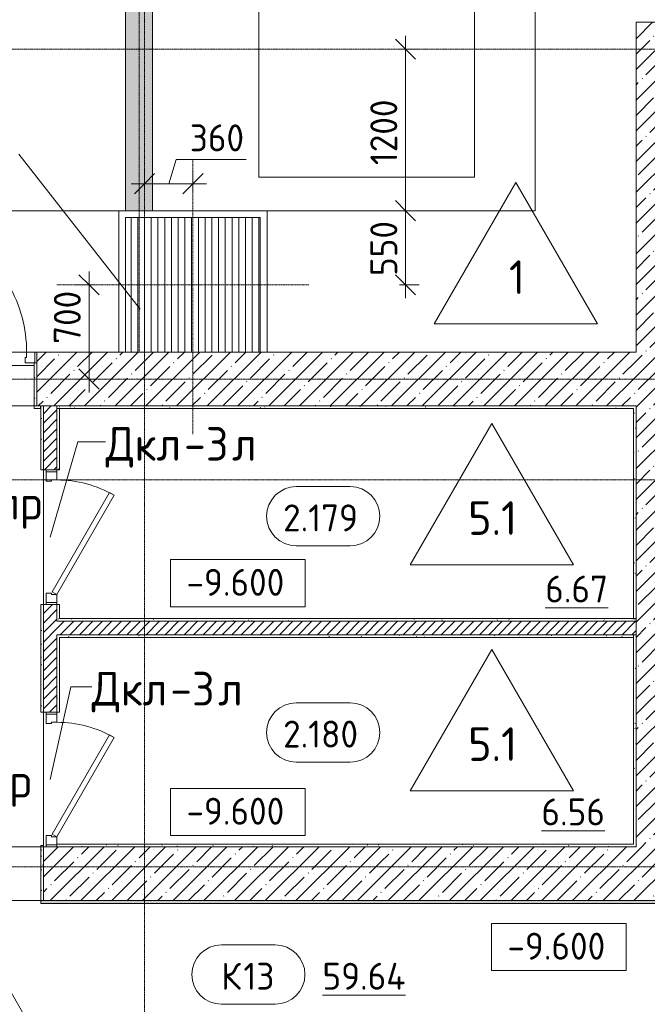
# Model space of a CAD drawing. Header units: millimetres. Extents: x -4136 to 63268, y -10605 to 130973.
# Tile 19 of 47: x 11573 to 16234, y 40455 to 47769. Entities that reach past the tile are written whole.
import ezdxf

# ---------------------------------------------------------------- set-up
doc = ezdxf.new("R2010")
doc.units = ezdxf.units.MM
for name, pattern in [('4_ Штрихпунктир_ 10 х 2 мм', [14, 10, -2, 0, -2]), ('4_ Штрихпунктир_ 15 х 2 мм', [19, 15, -2, 0, -2]), ('4_ Штрихпунктир_ 5 х 2 мм', [9, 5, -2, 0, -2])]:
    doc.linetypes.add(name, pattern=pattern)
for name, color, linetype, lineweight in [('A-ANNO-DIMS', 7, 'Continuous', 5), ('A-ANNO-DIMS-100', 7, 'Continuous', 5), ('A-AREA-IDEN', 7, 'Continuous', 5), ('A-DETL', 7, 'Continuous', 25), ('A-DOOR', 7, 'Continuous', 13), ('A-DOOR-FRAM', 7, 'Continuous', 13), ('A-DOOR-IDEN', 7, 'Continuous', 5), ('A-DOOR-OPNG', 7, 'Continuous', 13), ('A-FLOR', 7, 'Continuous', 13), ('A-FLOR-IDEN', 7, 'Continuous', 5), ('A-WALL', 7, 'Continuous', 13), ('A-WALL-PATT', 7, 'Continuous', 13), ('C-PRKG', 7, 'Continuous', 13), ('G-ANNO-DIMS', 7, 'Continuous', 5), ('I-WALL', 7, 'Continuous', 13), ('M-EQPM', 7, 'Continuous', 13), ('M-EQPM-IDEN', 7, 'Continuous', 5), ('S-GRID', 7, 'Continuous', 5)]:
    doc.layers.add(name, color=color, linetype=linetype, lineweight=lineweight)
doc.styles.add('GOST Common_2', font='GOST_Common.ttf', dxfattribs={"height": 250})
doc.styles.add('GOST Common_3', font='GOST_Common.ttf', dxfattribs={"height": 200})
doc.dimstyles.new('2_мм', dxfattribs={"dimscale": 304.8, "dimtxt": 201.142999, "dimasz": 0.492126, "dimexe": 0.328084, "dimexo": 0.492126, "dimgap": 0, "dimtad": 1, "dimdec": 0, "dimdsep": 46, "dimtxsty": 'GOST Common_3', "dimblk1": 'OBLIQUE', "dimblk2": 'OBLIQUE', "dimsah": 1, "dimcen": 0.09, "dimdle": 0.328084, "dimadec": 5, "dimazin": 2, "dimtfac": 1, "dimtdec": 4, "dimtix": 1, "dimtmove": 0, "dimatfit": 3, "dimfxl": 1, "dimtvp": 1, "dimtolj": 1, "dimtzin": 0, "dimarcsym": 2})
doc.dimstyles.new('2_мм_1', dxfattribs={"dimscale": 304.8, "dimtxt": 201.142999, "dimasz": 0.492126, "dimexe": 0.328084, "dimexo": 0.492126, "dimgap": 0, "dimtad": 1, "dimdec": 0, "dimdsep": 46, "dimtxsty": 'GOST Common_3', "dimblk1": 'OBLIQUE', "dimblk2": 'OBLIQUE', "dimsah": 1, "dimcen": 0.09, "dimdle": 0.328084, "dimadec": 5, "dimazin": 2, "dimtfac": 1, "dimtdec": 4, "dimtix": 1, "dimtmove": 1, "dimatfit": 3, "dimfxl": 1, "dimtvp": 1, "dimtolj": 1, "dimtzin": 0, "dimarcsym": 2})
pattern_1 = [(0, (0, 0), (203.2, 50.8), [3.353, -149.047, 3.353, -149.047, -812.8]), (0, (0, 0), (203.2, 50.8), [-304.8, 3.353, -301.447, 3.353, -149.047, -355.6]), (0, (0, 0), (203.2, 50.8), [-762, 3.353, -98.247, 3.353, -250.647]), (120, (76.2, 25.4), (-145.59409, 150.57636), [3.353, -149.047, 3.353, -149.047, -812.8]), (120, (76.2, 25.4), (-145.59409, 150.57636), [-304.8, 3.353, -301.447, 3.353, -149.047, -355.6]), (120, (76.2, 25.4), (-145.59409, 150.57636), [-762, 3.353, -98.247, 3.353, -250.647]), (240, (101.6, 127), (-57.60591, -201.37636), [3.353, -149.047, 3.353, -149.047, -812.8]), (240, (101.6, 127), (-57.60591, -201.37636), [-304.8, 3.353, -301.447, 3.353, -149.047, -355.6]), (240, (101.6, 127), (-57.60591, -201.37636), [-762, 3.353, -98.247, 3.353, -250.647])]
pattern_2 = [(45, (0, 0), (-35.35534, 35.35534), [])]
pattern_3 = [(45, (0, 0), (-114.04925, 114.04925), []), (45, (114.05, 0), (-114.04925, 114.04925), [201.612, -40.322, 3.353, -36.97])]

# ---------------------------------------------------------------- blocks, each defined once
blk = doc.blocks.new('Наметкина 10_РД_АР_П_Отделка_R21_rvt-1--02_Подвал_МП_часть А')
at = {"layer": 'A-WALL-PATT', "lineweight": 5}
h = blk.add_hatch(dxfattribs=at)
h.set_pattern_fill('FP_16', color=256, style=0, pattern_type=2)
h.set_pattern_definition(pattern_1)
h.paths.add_polyline_path([(11680, 44900), (11700, 44900), (11700, 45220), (11680, 45220), (11680, 45200.8)])
h = blk.add_hatch(dxfattribs=at)
h.set_pattern_fill('FP_16', color=256, style=0, pattern_type=2)
h.set_pattern_definition(pattern_1)
h.paths.add_polyline_path([(11750, 42625), (11750, 43425), (11730, 43425), (11730, 42625)])
h.paths.add_polyline_path([(11730, 44425), (11750, 44425), (11750, 44900), (11730, 44900), (11730, 44880)])
h = blk.add_hatch(dxfattribs=at)
h.set_pattern_fill('FP_16', color=256, style=0, pattern_type=2)
h.set_pattern_definition(pattern_1)
h.paths.add_polyline_path([(16130, 44880), (16150, 44880), (16150, 44900), (11850, 44900), (11850, 44880), (13144, 44880)])
h = blk.add_hatch(dxfattribs=at)
h.set_pattern_fill('FP_16', color=256, style=0, pattern_type=2)
h.set_pattern_definition(pattern_1)
h.paths.add_polyline_path([(11870, 43320), (11870, 43425), (11850, 43425), (11850, 43320)])
h.paths.add_polyline_path([(11870, 44425), (11870, 44880), (11850, 44880), (11850, 44425)])
h = blk.add_hatch(dxfattribs=at)
h.set_pattern_fill('FP_16', color=256, style=0, pattern_type=2)
h.set_pattern_definition(pattern_1)
h.paths.add_polyline_path([(16150, 43320), (16150, 44880), (16130, 44880), (16130, 43320)])
h = blk.add_hatch(dxfattribs=at)
h.set_pattern_fill('FP_16', color=256, style=0, pattern_type=2)
h.set_pattern_definition(pattern_1)
h.paths.add_polyline_path([(13144, 43300), (16150, 43300), (16150, 43320), (11850, 43320), (11850, 43300)])
h = blk.add_hatch(dxfattribs=at)
h.set_pattern_fill('FP_16', color=256, style=0, pattern_type=2)
h.set_pattern_definition(pattern_1)
h.paths.add_polyline_path([(11870, 42625), (11870, 43200), (11850, 43200), (11850, 42625)])
h = blk.add_hatch(dxfattribs=at)
h.set_pattern_fill('FP_16', color=256, style=0, pattern_type=2)
h.set_pattern_definition(pattern_1)
h.paths.add_polyline_path([(11870, 43180), (16130, 43180), (16130, 43200), (11870, 43200)])
h = blk.add_hatch(dxfattribs=at)
h.set_pattern_fill('FP_16', color=256, style=0, pattern_type=2)
h.set_pattern_definition(pattern_1)
h.paths.add_polyline_path([(16150, 41625), (16150, 43200), (16130, 43200), (16130, 41625)])
h = blk.add_hatch(dxfattribs=at)
h.set_pattern_fill('FP_16', color=256, style=0, pattern_type=2)
h.set_pattern_definition(pattern_1)
h.paths.add_polyline_path([(11750, 41225), (11750, 41635), (11730, 41635), (11730, 41225)])
h = blk.add_hatch(dxfattribs=at)
h.set_pattern_fill('FP_16', color=256, style=0, pattern_type=2)
h.set_pattern_definition(pattern_1)
h.paths.add_polyline_path([(14864.3, 41625), (16130, 41625), (16130, 41645), (11850, 41645), (11850, 41625), (13144, 41625)])
h = blk.add_hatch(dxfattribs=at)
h.set_pattern_fill('FP_16', color=256, style=0, pattern_type=2)
h.set_pattern_definition(pattern_1)
h.paths.add_polyline_path([(19125, 41205), (19125, 41225), (11730, 41225), (11730, 41205), (18305, 41205)])
at = {"layer": 'A-WALL'}
for p, q in [((11680, 45220), (11680, 44900)), ((11700, 45220), (11685, 45220)), ((11700, 44900), (11700, 45220)), ((11730, 44900), (11680, 44900)), ((11680, 44900), (11680, 44880)), ((11680, 44900), (11700, 44900)), ((11680, 44880), (11730, 44880)), ((11750, 44900), (11730, 44900)), ((11730, 44880), (11730, 44425)), ((11750, 44425), (11750, 44900)), ((16150, 44900), (11850, 44900)), ((11850, 44900), (11850, 44880)), ((11850, 44880), (16130, 44880)), ((11850, 44880), (11850, 44425)), ((11870, 44880), (11850, 44880)), ((11870, 44425), (11870, 44880)), ((16130, 44880), (16130, 43320)), ((16150, 44880), (16150, 44900)), ((16150, 43320), (16150, 44880)), ((11730, 44425), (11750, 44425)), ((11850, 44425), (11870, 44425)), ((11750, 43425), (11730, 43425)), ((11730, 43425), (11730, 42625)), ((11750, 42625), (11750, 43425)), ((11850, 43425), (11850, 43320)), ((11870, 43425), (11850, 43425)), ((11870, 43320), (11870, 43425)), ((11850, 43320), (11850, 43300)), ((16130, 43320), (11870, 43320)), ((16150, 43300), (16150, 43320)), ((11850, 43300), (16150, 43300)), ((11850, 43200), (11850, 42625)), ((11870, 43200), (11850, 43200)), ((16130, 43200), (11870, 43200)), ((11870, 43180), (16130, 43180)), ((11870, 42625), (11870, 43180)), ((16150, 43200), (16130, 43200)), ((16130, 43200), (16130, 41645)), ((16130, 43180), (16130, 43200)), ((16150, 41625), (16150, 43200)), ((11730, 42625), (11750, 42625)), ((11850, 42625), (11870, 42625)), ((11750, 41635), (11730, 41635)), ((11730, 41635), (11730, 41225)), ((11750, 41225), (11750, 41635)), ((16130, 41645), (11850, 41645)), ((11850, 41640), (11850, 41625)), ((11850, 41625), (16130, 41625)), ((16130, 41625), (16150, 41625)), ((11730, 41225), (11730, 41205)), ((11730, 41205), (19125, 41205)), ((19125, 41225), (11750, 41225))]:
    blk.add_line(p, q, dxfattribs=at)
at = {"layer": 'A-WALL', "lineweight": 25}
for p, q in [((11730, 44880), (11730, 44900)), ((16130, 43320), (16150, 43320))]:
    blk.add_line(p, q, dxfattribs=at)
blk = doc.blocks.new('АР_Дверь однопольная - 1000х2100h_850__Кладовая-4711845--02_Подвал_МП_часть А')
at = {"layer": 'A-DOOR'}
for p, q in [((-311.1, 475), (-331.1, 440.4)), ((-331.1, 440.4), (405, 15.4)), ((425, 50), (-311.1, 475)), ((405, 15.4), (425, 50))]:
    blk.add_line(p, q, dxfattribs=at)
at = {"layer": 'A-DOOR', "lineweight": 5}
blk.add_arc((425, 50), 850, 150, 180, dxfattribs=at)
at = {"layer": 'A-DOOR-FRAM'}
for p, q in [((-485, 50), (-500, 50)), ((-425, 50), (-485, 50)), ((-485, 50), (-485, -30)), ((-425, 10), (-425, 50)), ((-415, 10), (-425, 10)), ((-415, -30), (-415, 10)), ((425, 10), (415, 10)), ((415, 10), (415, -30)), ((485, 50), (425, 50)), ((425, 50), (425, 10)), ((485, -30), (485, 50)), ((485, 50), (500, 50)), ((-485, -30), (-500, -30)), ((-485, -30), (-415, -30)), ((415, -30), (485, -30)), ((485, -30), (500, -30))]:
    blk.add_line(p, q, dxfattribs=at)
blk = doc.blocks.new('АР_Дверь однопольная - 1000х2100h_850__Кладовая-4711548--02_Подвал_МП_часть А')
at = {"layer": 'A-DOOR'}
for p, q in [((-311.1, 475), (-331.1, 440.4)), ((-331.1, 440.4), (405, 15.4)), ((425, 50), (-311.1, 475)), ((405, 15.4), (425, 50))]:
    blk.add_line(p, q, dxfattribs=at)
at = {"layer": 'A-DOOR', "lineweight": 5}
blk.add_arc((425, 50), 850, 150, 180, dxfattribs=at)
at = {"layer": 'A-DOOR-FRAM'}
for p, q in [((-485, 50), (-500, 50)), ((-425, 50), (-485, 50)), ((-485, 50), (-485, -30)), ((-425, 10), (-425, 50)), ((-415, 10), (-425, 10)), ((-415, -30), (-415, 10)), ((425, 10), (415, 10)), ((415, 10), (415, -30)), ((485, 50), (425, 50)), ((425, 50), (425, 10)), ((485, -30), (485, 50)), ((485, 50), (500, 50)), ((-485, -30), (-500, -30)), ((-485, -30), (-415, -30)), ((415, -30), (485, -30)), ((485, -30), (500, -30))]:
    blk.add_line(p, q, dxfattribs=at)
blk = doc.blocks.new('КР-Проем - Настраиваемый-1819065--02_Подвал_МП_часть А')
at = {"layer": 'A-DOOR-OPNG'}
for p, q in [((-625, 200), (625, 200)), ((-625, -200), (625, -200))]:
    blk.add_line(p, q, dxfattribs=at)
blk = doc.blocks.new('АР_Машиноместо - 4900x2400_М__5300х2500_-V15--02_Подвал_МП_часть А')
at = {"layer": 'C-PRKG'}
for p, q in [((450, 4500), (2050, 4500)), ((450, 800), (450, 4500)), ((2050, 800), (2050, 4500)), ((450, 800), (2050, 800))]:
    blk.add_line(p, q, dxfattribs=at)
blk = doc.blocks.new('АР_Приямок - ПР-2_1050х1100-V28--02_Подвал_МП_часть А')
at = {"layer": 'M-EQPM', "lineweight": 5}
h = blk.add_hatch(dxfattribs=at)
h.set_pattern_fill('FP_13', color=256, style=0, pattern_type=2)
h.set_pattern_definition([(90, (0, 0), (-50, 3e-15), [])])
h.paths.add_polyline_path([(834, -525), (1050, -525), (1050, 475), (50, 475), (50, -525)])
at = {"layer": 'M-EQPM'}
for p, q in [((0, -525), (0, 525)), ((0, 525), (1100, 525)), ((1100, 525), (1100, -525))]:
    blk.add_line(p, q, dxfattribs=at)
blk = doc.blocks.new('АР_Дверь однопольная - 1150х2100h_кл_ коридор-3157421--02_Подвал_МП_часть А')
at = {"layer": 'A-DOOR'}
for p, q in [((366, 700), (-500, 200)), ((-480, 165.4), (386, 665.4)), ((386, 665.4), (366, 700)), ((-500, 200), (-480, 165.4))]:
    blk.add_line(p, q, dxfattribs=at)
at = {"layer": 'A-DOOR', "lineweight": 5}
blk.add_arc((-500, 200), 1000, 360, 30, dxfattribs=at)
at = {"layer": 'A-DOOR-FRAM'}
for p, q in [((-560, 200), (-575, 200)), ((-500, 200), (-560, 200)), ((-560, 200), (-560, 120)), ((-500, 160), (-500, 200)), ((-490, 160), (-500, 160)), ((-490, 120), (-490, 160)), ((500, 160), (490, 160)), ((490, 160), (490, 120)), ((560, 200), (500, 200)), ((500, 200), (500, 160)), ((560, 120), (560, 200)), ((560, 200), (575, 200)), ((-560, 120), (-575, 120)), ((-560, 120), (-490, 120)), ((490, 120), (560, 120)), ((560, 120), (575, 120))]:
    blk.add_line(p, q, dxfattribs=at)
blk = doc.blocks.new('АР_Лоток - 200х100h_ЛВ1-7189035--02_Подвал_МП_часть А')
at = {"layer": 'M-EQPM', "true_color": 0xdddddd}
blk.add_hatch(color=254, dxfattribs=at).paths.add_polyline_path([(50, 100), (50, -100), (14610, -100), (14610, 100), (5200, 100)])
blk = doc.blocks.new('Марка помещения _Номер_ - 2 мм-68851--02_Подвал_МП_часть А')
at = {"layer": 'A-AREA-IDEN'}
for p, q in [((-2.027, 2.21), (1.973, 2.21)), ((-2.027, -2.19), (1.973, -2.19))]:
    blk.add_line(p, q, dxfattribs=at)
for centre, start, end in [((-2.027, 0.01), 90, 270), ((1.973, 0.01), 270, 90)]:
    blk.add_arc(centre, 2.2, start, end, dxfattribs=at)
blk = doc.blocks.new('DIMBLOCK19--02_Подвал_МП_часть А')
at = {"layer": 'A-ANNO-DIMS-100', "lineweight": 25}
for p, q in [((14438.5, 47550), (14363.5, 47625)), ((14438.5, 47550), (14513.5, 47475)), ((14438.5, 46350), (14363.5, 46425)), ((14438.5, 46350), (14513.5, 46275))]:
    blk.add_line(p, q, dxfattribs=at)
at = {"layer": 'A-ANNO-DIMS-100'}
for p, q in [((14438.5, 47650), (14438.5, 46350)), ((14394.5, 47550), (14538.5, 47550)), ((14438.5, 47550), (14394.5, 47550)), ((14394.5, 46350), (14538.5, 46350)), ((14438.5, 46350), (14394.5, 46350))]:
    blk.add_line(p, q, dxfattribs=at)
at = {"layer": 'A-ANNO-DIMS-100', "color": 0, "insert": (14177.1, 46689.2), "char_height": 200, "width": 625.93, "attachment_point": 1, "rotation": 90, "line_spacing_factor": 1.022761, "style": 'GOST Common_3'}
blk.add_mtext('1200', dxfattribs=at)
blk = doc.blocks.new('_Oblique')
at = {"color": 0, "linetype": 'ByBlock', "lineweight": -2}
blk.add_line((-0.5, -0.5), (0.5, 0.5), dxfattribs=at)
blk = doc.blocks.new('DIMBLOCK20--02_Подвал_МП_часть А')
at = {"layer": 'A-ANNO-DIMS-100', "lineweight": 25}
for p, q in [((14438.5, 46350), (14363.5, 46425)), ((14438.5, 46350), (14513.5, 46275)), ((14438.5, 45800), (14363.5, 45875)), ((14438.5, 45800), (14513.5, 45725))]:
    blk.add_line(p, q, dxfattribs=at)
at = {"layer": 'A-ANNO-DIMS-100'}
for p, q in [((14394.5, 46350), (14538.5, 46350)), ((14438.5, 46350), (14394.5, 46350)), ((14438.5, 46350), (14438.5, 45700)), ((14394.5, 45800), (14538.5, 45800)), ((14438.5, 45800), (14394.5, 45800))]:
    blk.add_line(p, q, dxfattribs=at)
at = {"layer": 'A-ANNO-DIMS-100', "color": 0, "insert": (14177.1, 45865.3), "char_height": 200, "width": 503.198, "attachment_point": 1, "rotation": 90, "line_spacing_factor": 1.022761, "style": 'GOST Common_3'}
blk.add_mtext('550', dxfattribs=at)
blk = doc.blocks.new('DIMBLOCK186--02_Подвал_МП_часть А')
at = {"layer": 'A-ANNO-DIMS-100', "lineweight": 25}
for p, q in [((12088.2, 45800), (12013.2, 45875)), ((12088.2, 45800), (12163.2, 45725)), ((12088.2, 45100), (12013.2, 45175)), ((12088.2, 45100), (12163.2, 45025))]:
    blk.add_line(p, q, dxfattribs=at)
at = {"layer": 'A-ANNO-DIMS-100'}
for p, q in [((12088.2, 45000), (12088.2, 45900)), ((12132.2, 45800), (11988.2, 45800)), ((12088.2, 45800), (12132.2, 45800)), ((12088.2, 45779.7), (12088.2, 45260.4)), ((12088.2, 45260.4), (12088.2, 45450)), ((12132.2, 45100), (11988.2, 45100)), ((12088.2, 45100), (12132.2, 45100))]:
    blk.add_line(p, q, dxfattribs=at)
at = {"layer": 'A-ANNO-DIMS-100', "color": 0, "insert": (11826.9, 45360.4), "char_height": 200, "width": 503.198, "attachment_point": 1, "rotation": 90, "line_spacing_factor": 1.022761, "style": 'GOST Common_3'}
blk.add_mtext('700', dxfattribs=at)
blk = doc.blocks.new('DIMBLOCK187--02_Подвал_МП_часть А')
at = {"layer": 'A-ANNO-DIMS-100'}
for p, q in [((12736.3, 46730.1), (12680, 46551.1)), ((13255.7, 46730.1), (12736.3, 46730.1)), ((12500, 46507.2), (12500, 46651.1)), ((12860, 46507.2), (12860, 46651.1)), ((12400, 46551.1), (12960, 46551.1)), ((12500, 46551.1), (12500, 46507.2)), ((12860, 46551.1), (12860, 46507.2))]:
    blk.add_line(p, q, dxfattribs=at)
at = {"layer": 'A-ANNO-DIMS-100', "lineweight": 25}
for p, q in [((12500, 46551.1), (12575, 46626.1)), ((12860, 46551.1), (12935, 46626.1)), ((12500, 46551.1), (12425, 46476.1)), ((12860, 46551.1), (12785, 46476.1))]:
    blk.add_line(p, q, dxfattribs=at)
at = {"layer": 'A-ANNO-DIMS-100', "color": 0, "insert": (12836.3, 46991.5), "char_height": 200, "width": 503.198, "attachment_point": 1, "line_spacing_factor": 1.022761, "style": 'GOST Common_3'}
blk.add_mtext('360', dxfattribs=at)
blk = doc.blocks.new('Марка полов - Марка полов-4106608--02_Подвал_МП_часть А')
at = {"layer": 'A-FLOR-IDEN'}
for p, q in [((0, 7), (-6.062, -3.5)), ((6.062, -3.5), (0, 7)), ((-6.062, -3.5), (6.062, -3.5))]:
    blk.add_line(p, q, dxfattribs=at)
blk = doc.blocks.new('Высотные отметки - Frame_2-749557--02_Подвал_МП_часть А')
at = {"layer": 'G-ANNO-DIMS'}
for p, q in [((-5, 3.5), (-5, 0)), ((5, 3.5), (-5, 3.5)), ((5, 0), (5, 3.5)), ((-5, 0), (5, 0))]:
    blk.add_line(p, q, dxfattribs=at)

msp = doc.modelspace()

# ---------------------------------------------------------------- hatches: boundary and pattern name
at = {"layer": 'A-WALL-PATT', "lineweight": 5}
h = msp.add_hatch(dxfattribs=at)
h.set_pattern_fill('FP_3', color=256, style=0, pattern_type=2)
h.set_pattern_definition(pattern_3)
h.paths.add_polyline_path([(26700, 47350), (26700, 47750), (16150, 47750), (16150, 47350), (23466.093438, 47350)])
h = msp.add_hatch(dxfattribs=at)
h.set_pattern_fill('FP_3', color=256, style=0, pattern_type=2)
h.set_pattern_definition(pattern_3)
h.paths.add_polyline_path([(16550, 41624.999998), (16550, 47350), (16150, 47350), (16150, 41624.999998)])
h = msp.add_hatch(dxfattribs=at)
h.set_pattern_fill('FP_3', color=256, style=0, pattern_type=2)
h.set_pattern_definition(pattern_3)
h.paths.add_polyline_path([(16150, 44900), (16150, 45300), (11700, 45300), (11700, 44900), (13143.967728, 44900)])
h.paths.add_polyline_path([(10550, 44900), (10550, 45300), (6100, 45300), (6100, 44900), (9703.259158, 44900)])
h = msp.add_hatch(dxfattribs=at)
h.set_pattern_fill('FP_2', color=256, style=0, pattern_type=2)
h.set_pattern_definition(pattern_2)
h.paths.add_polyline_path([(11750, 42624.999998), (11850, 42624.999998), (11850, 43425), (11750, 43425)])
h.paths.add_polyline_path([(11850, 44425), (11850, 44900), (11750, 44900), (11750, 44425)])
h = msp.add_hatch(dxfattribs=at)
h.set_pattern_fill('FP_2', color=256, style=0, pattern_type=2)
h.set_pattern_definition(pattern_2)
h.paths.add_polyline_path([(16150, 43199.999998), (16150, 43299.999998), (11850, 43299.999998), (11850, 43199.999998), (13143.967728, 43199.999998)])
h = msp.add_hatch(dxfattribs=at)
h.set_pattern_fill('FP_3', color=256, style=0, pattern_type=2)
h.set_pattern_definition(pattern_3)
h.paths.add_polyline_path([(14249.988391, 41224.999998), (14249.988391, 41624.999998), (11750, 41624.999998), (11750, 41224.999998), (13143.967728, 41224.999998)])
h = msp.add_hatch(dxfattribs=at)
h.set_pattern_fill('FP_3', color=256, style=0, pattern_type=2)
h.set_pattern_definition(pattern_3)
h.paths.add_polyline_path([(19125, 41224.999998), (19125, 41624.999998), (14249.988391, 41624.999998), (14249.988391, 41224.999998), (18305.030583, 41224.999998)])

# ---------------------------------------------------------------- linework, layer by layer
at = {"layer": 'A-DETL', "linetype": '4_ Штрихпунктир_ 15 х 2 мм', "lineweight": 5}
msp.add_line((12460, 78100), (12460, 45300), dxfattribs=at)
at = {"layer": 'A-DETL', "linetype": '4_ Штрихпунктир_ 5 х 2 мм', "lineweight": 5}
for p, q in [((12860, 44690), (12860, 46730)), ((11850, 45800), (13720, 45800))]:
    msp.add_line(p, q, dxfattribs=at)
at = {"layer": 'A-DOOR-IDEN'}
for p, q in [((11800, 43925), (12005.581673, 44632.458546)), ((12005.581673, 44632.458546), (12211.163346, 44632.458546)), ((11800, 42124.999998), (11954.345315, 42813.420293)), ((11954.345315, 42813.420293), (12108.69063, 42813.420293))]:
    msp.add_line(p, q, dxfattribs=at)
at = {"layer": 'A-FLOR'}
for p, q in [((12360, 46350), (12360, 77760)), ((12560, 61060.187656), (12560, 46350)), ((15400, 51500), (15400, 46350)), ((9520, 46350), (15400, 46350)), ((12360, 46300), (12360, 45300)), ((13360, 46300), (12360, 46300)), ((13360, 45300), (13360, 46300)), ((11700, 45300), (11685, 45300)), ((11680, 45200), (10570, 45200)), ((11750, 43425), (11750, 44425)), ((11750, 44425), (11750, 43425)), ((11750, 41634.999998), (11750, 42624.999998)), ((11750, 42624.999998), (11750, 41634.999998))]:
    msp.add_line(p, q, dxfattribs=at)
at = {"layer": 'A-WALL'}
for p, q in [((26650, 47750), (16150, 47750)), ((16150, 47750), (16150, 45300)), ((10705, 45300), (11625, 45300)), ((16150, 45300), (11700, 45300)), ((11700, 45300), (11700, 44900)), ((11680, 44900), (10570, 44900)), ((11700, 44900), (16150, 44900)), ((16150, 44900), (16150, 41624.999998)), ((14249.988391, 41624.999998), (11750, 41624.999998)), ((11750, 41624.999998), (11750, 41224.999998)), ((16150, 41624.999998), (14249.988391, 41624.999998)), ((11750, 41224.999998), (14249.988391, 41224.999998)), ((14249.988391, 41224.999998), (19125, 41224.999998))]:
    msp.add_line(p, q, dxfattribs=at)
at = {"layer": 'G-ANNO-DIMS'}
msp.add_line((15588.731161, 40705.57966), (15577.272306, 40705.57966), dxfattribs=at)
at = {"layer": 'I-WALL'}
for p, q in [((11750, 44900), (11750, 44425)), ((11850, 44425), (11850, 44900)), ((11750, 44425), (11850, 44425)), ((11750, 43425), (11750, 42624.999998)), ((11850, 43425), (11750, 43425)), ((11850, 43299.999998), (11850, 43425)), ((16150, 43299.999998), (11850, 43299.999998)), ((11850, 43199.999998), (16150, 43199.999998)), ((11850, 42624.999998), (11850, 43199.999998)), ((11750, 42624.999998), (11850, 42624.999998))]:
    msp.add_line(p, q, dxfattribs=at)
at = {"layer": 'M-EQPM-IDEN'}
msp.add_line((12468.059715, 45618.490312), (11566.947528, 46770.874166), dxfattribs=at)
at = {"layer": 'S-GRID', "linetype": '4_ Штрихпунктир_ 10 х 2 мм'}
for p, q in [((12500, 31375.395721), (12500, 60921.15283)), ((38983.503377, 47550), (-2313.623038, 47550)), ((38983.503377, 45100), (-2313.623038, 45100)), ((38983.503377, 44350), (-2313.623038, 44350)), ((38983.503377, 41475), (-2313.623038, 41475))]:
    msp.add_line(p, q, dxfattribs=at)

# ---------------------------------------------------------------- block references
at = {"lineweight": 5}
msp.add_blockref('Наметкина 10_РД_АР_П_Отделка_R21_rvt-1--02_Подвал_МП_часть А', (0, 0), dxfattribs=at)
at = {"layer": 'A-AREA-IDEN', "xscale": 99.99999999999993, "yscale": 99.99999999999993, "zscale": 99.99999999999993}
for p in [(13829.787788, 44079.685389), (13829.787788, 42473.546968), (13274.162387, 40674.883752)]:
    msp.add_blockref('Марка помещения _Номер_ - 2 мм-68851--02_Подвал_МП_часть А', p, dxfattribs=at)
at = {"layer": 'A-DOOR'}
for name, p in [('АР_Дверь однопольная - 1150х2100h_кл_ коридор-3157421--02_Подвал_МП_часть А', (11125, 45100)), ('КР-Проем - Настраиваемый-1819065--02_Подвал_МП_часть А', (11125, 41424.999998))]:
    msp.add_blockref(name, p, dxfattribs=at)
at = {"layer": 'A-DOOR', "rotation": 270}
for name, p in [('АР_Дверь однопольная - 1000х2100h_850__Кладовая-4711845--02_Подвал_МП_часть А', (11800, 43925)), ('АР_Дверь однопольная - 1000х2100h_850__Кладовая-4711548--02_Подвал_МП_часть А', (11800, 42124.999998))]:
    msp.add_blockref(name, p, dxfattribs=at)
at = {"layer": 'A-FLOR-IDEN', "xscale": 99.99999999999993, "yscale": 99.99999999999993, "zscale": 99.99999999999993}
for p in [(15257.344524, 45859.374166), (15079.966088, 44070.141031), (15079.966088, 42390.823337), (11115.960674, 40525)]:
    msp.add_blockref('Марка полов - Марка полов-4106608--02_Подвал_МП_часть А', p, dxfattribs=at)
at = {"layer": 'C-PRKG', "rotation": 180}
msp.add_blockref('АР_Машиноместо - 4900x2400_М__5300х2500_-V15--02_Подвал_МП_часть А', (15400, 51100), dxfattribs=at)
at = {"layer": 'G-ANNO-DIMS', "xscale": 99.99999999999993, "yscale": 99.99999999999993, "zscale": 99.99999999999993}
for p in [(13194.012783, 43408.221401), (13194.012783, 41708.119233), (15577.272306, 40705.57966)]:
    msp.add_blockref('Высотные отметки - Frame_2-749557--02_Подвал_МП_часть А', p, dxfattribs=at)
at = {"layer": 'M-EQPM', "rotation": 90}
msp.add_blockref('АР_Лоток - 200х100h_ЛВ1-7189035--02_Подвал_МП_часть А', (12460, 46300), dxfattribs=at)
at = {"layer": 'M-EQPM'}
msp.add_blockref('АР_Приямок - ПР-2_1050х1100-V28--02_Подвал_МП_часть А', (12310, 45825), dxfattribs=at)

# ---------------------------------------------------------------- texts
at = {"layer": 'A-AREA-IDEN', "char_height": 200, "attachment_point": 1, "style": 'GOST Common_3'}
for s, insert, width in [('2.179', (13529.273591, 44168.428571), 721.51875), ('\\L6.67', (15475.821767, 43639.771553), 601.265625), ('2.180', (13529.273591, 42562.29015), 721.51875), ('\\L6.56', (15447.456857, 41983.937619), 601.265625), ('\\fGOST Common|b0|i0|c204|p34|;К', (13069.64819, 40763.626934), 200.421875), ('13', (13235.012774, 40763.626934), 288.6075), ('\\L59.64', (13821.373326, 40763.438127), 801.6875)]:
    msp.add_mtext(s, dxfattribs=dict(at, insert=insert, width=width))
at = {"layer": 'A-DOOR-IDEN', "char_height": 250, "attachment_point": 1, "style": 'GOST Common_2'}
for s, insert, width in [('Дкл', (12211.163346, 44743.385629), 705.485), ('-3', (12793.246679, 44743.385629), 432.91125), ('\\fGOST Common|b0|i0|c204|p34|;л', (13150.434179, 44743.385629), 216.455625), ('пр', (11389.365489, 44306.038157), 432.91125), ('Дкл', (12108.69063, 42924.347377), 705.485), ('-3', (12690.773963, 42924.347377), 432.91125), ('\\fGOST Common|b0|i0|c204|p34|;л', (13047.961463, 42924.347377), 216.455625), ('пр', (11310.730701, 42240.329285), 432.91125)]:
    msp.add_mtext(s, dxfattribs=dict(at, insert=insert, width=width))
at = {"layer": 'A-FLOR-IDEN', "char_height": 250, "attachment_point": 1, "style": 'GOST Common_2'}
for s, insert, width in [('\\fGOST Common|b0|i0|c204|p34|;1', (15206.468241, 45981.435839), 152.320625), ('5.1', (14903.589805, 44192.202704), 456.961875), ('5.1', (14903.589805, 42512.885009), 456.961875)]:
    msp.add_mtext(s, dxfattribs=dict(at, insert=insert, width=width))
at = {"layer": 'G-ANNO-DIMS', "char_height": 200, "width": 917.17566319, "attachment_point": 1, "line_spacing_factor": 1.022761, "style": 'GOST Common_3'}
for insert in [(12811.856257, 43689.587062), (12811.856257, 41989.484894), (15195.11578, 40986.945321)]:
    msp.add_mtext('-9.600', dxfattribs=dict(at, insert=insert))

# ---------------------------------------------------------------- dimensions: what is measured, and where the dimension line sits
at = {"layer": 'A-ANNO-DIMS'}
for base, p1, p2, override, picture, middle in [((14438.452847, 46350), (14544.518864, 47550), (14544.518864, 46350), {"dimpost": '<>', "dimfxl": 1200}, 'DIMBLOCK19--02_Подвал_МП_часть А', (14338.452847, 46950)), ((14438.452847, 45800), (14544.518864, 46350), (14544.518864, 45800), {"dimpost": '<>', "dimfxl": 550}, 'DIMBLOCK20--02_Подвал_МП_часть А', (14338.452847, 46075))]:
    dim = msp.add_linear_dim(base=base, p1=p1, p2=p2, angle=90, dimstyle='2_мм', override=override, dxfattribs=at)
    dim.commit()
    dim.dimension.update_dxf_attribs({"geometry": picture, "text_midpoint": middle})
dim = msp.add_linear_dim(base=(12860, 46551.121477), p1=(12500, 46657.187494), p2=(12860, 46657.187494), dimstyle='2_мм_1', override={"dimpost": '<>', "dimfxl": 360}, dxfattribs=at)
dim.commit()
dim.dimension.update_dxf_attribs({"geometry": 'DIMBLOCK187--02_Подвал_МП_часть А', "text_midpoint": (13087.92024, 46858.146688), "dimtype": 160})
dim = msp.add_linear_dim(base=(12088.243005, 45800), p1=(11982.176988, 45100), p2=(11982.176988, 45800), angle=90, dimstyle='2_мм_1', override={"dimpost": '<>', "dimfxl": 700}, dxfattribs=at)
dim.commit()
dim.dimension.update_dxf_attribs({"geometry": 'DIMBLOCK186--02_Подвал_МП_часть А', "text_midpoint": (11960.210678, 45612.010302), "dimtype": 160, "text_rotation": 90})

doc.saveas('drawing.dxf')
